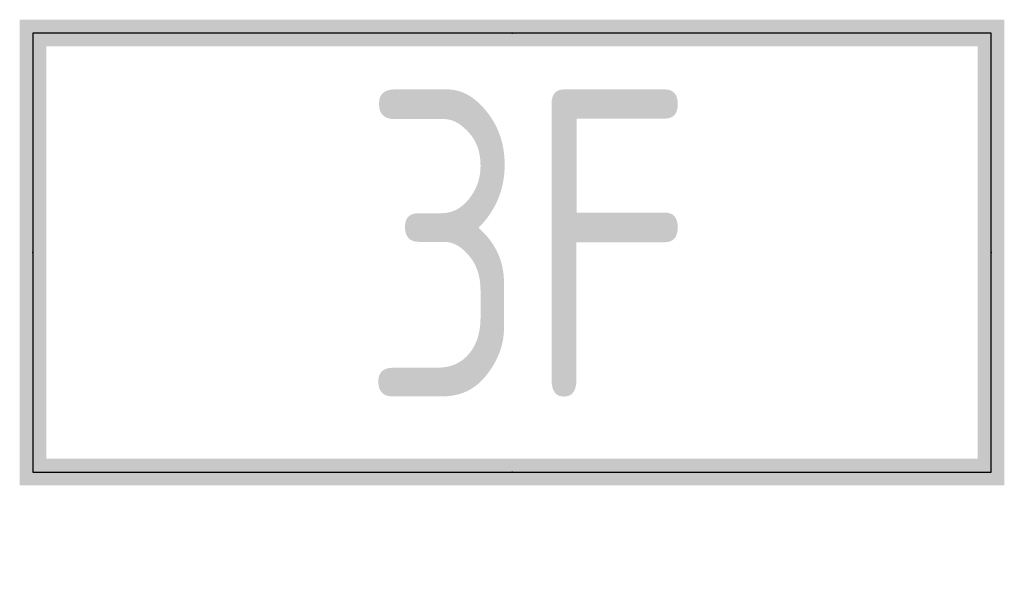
# Model space of a CAD drawing. Extents: x -0.74 to 0.74, y 0 to 0.83.
import ezdxf
from ezdxf.enums import TextEntityAlignment as Align

# ---------------------------------------------------------------- set-up
doc = ezdxf.new("R2010")
doc.units = 0
doc.header["$MEASUREMENT"] = 0
doc.styles.add('hztxt', font='TSSDENG', dxfattribs={"width": 0.7, "bigfont": 'TSSDCHN'})
doc.styles.add('ICDA-STYLE1', font='TSSDENG', dxfattribs={"width": 0.7, "bigfont": 'TSSDCHN'})

msp = doc.modelspace()

# ---------------------------------------------------------------- linework, layer by layer
for p, q in [((0.72, 0.8138), (-0.72, 0.8138)), ((-0.72, 0.8138), (-0.72, 0.1538)), ((0.72, 0.1538), (0.72, 0.8138)), ((-0.72, 0.1538), (0.72, 0.1538))]:
    msp.add_line(p, q)
at = {"const_width": 0.04}
msp.add_lwpolyline([(-0.72, 0.8138), (-0.72, 0.1538), (0.72, 0.1538), (0.72, 0.8138), (-0.72, 0.8138), (-0.72, 0.1538)], dxfattribs=at)
at = {"linetype": 'ByBlock'}
for p in [(0, 0.8138), (-0.72, 0.4838), (0.72, 0.4838), (0, 0.1538)]:
    msp.add_point(p, dxfattribs=at)

# ---------------------------------------------------------------- texts
at = {"color": 7, "style": 'hztxt', "width": 0.8}
msp.add_text('3F', height=0.46154, dxfattribs=at).set_placement((-0.2261, 0.266))
at = {"color": 7, "linetype": 'ByBlock', "style": 'ICDA-STYLE1', "flags": 1}
for tag, text in [('A', '楼层标志灯 偏100'), ('REMARK', '')]:
    msp.add_attdef(tag, text=text, height=0.0000154, dxfattribs=at).set_placement((0, 0), align=Align.MIDDLE_CENTER)

doc.saveas('drawing.dxf')
